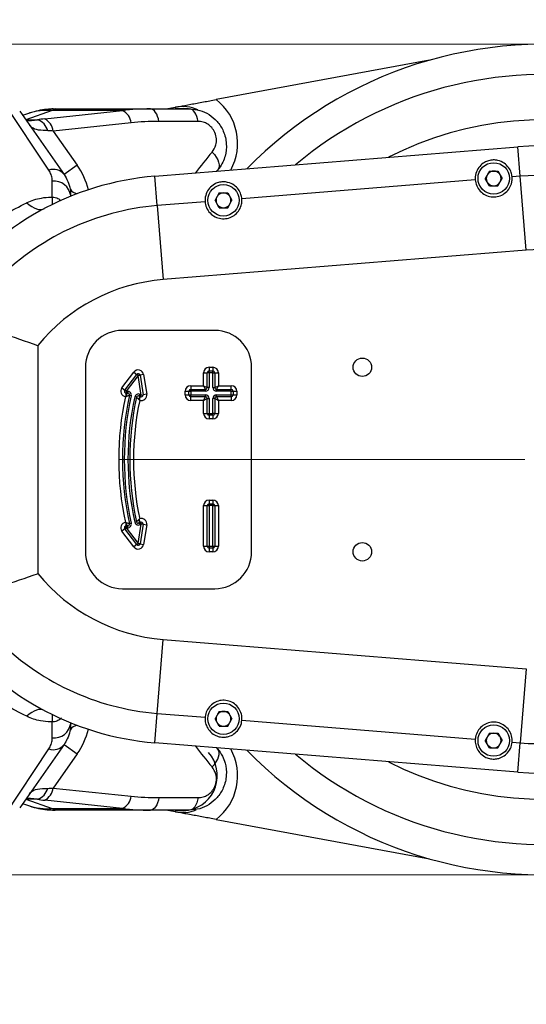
# Model space of a CAD drawing. Header units: millimetres. Extents: x -7 to 844, y 0 to 594.
# Tile 5 of 137: x 173 to 183, y 300 to 320. Entities that reach past the tile are written whole.
import ezdxf

# ---------------------------------------------------------------- set-up
doc = ezdxf.new("R2010")
doc.units = ezdxf.units.MM
doc.styles.add('SLDTEXTSTYLE2', font='HYSWLONGFANGSONG.TTF', dxfattribs={"bigfont": 'bigfont'})
doc.styles.add('SLDTEXTSTYLE3', font='HYSWLONGFANGSONG.TTF')
doc.dimstyles.new('SLDDIMSTYLE1', dxfattribs={"dimtxt": 9.875366, "dimasz": 4.884615, "dimexe": 0, "dimexo": 0.0625, "dimgap": 2.468842, "dimtad": 2, "dimlfac": 13, "dimrnd": 1e-09, "dimzin": 12, "dimdsep": 46, "dimtxsty": 'SLDTEXTSTYLE3', "dimsah": 1, "dimcen": 0.09, "dimadec": 0, "dimazin": 3, "dimtfac": 1, "dimtdec": 3, "dimtofl": 0, "dimtmove": 0, "dimatfit": 3, "dimfxl": 1, "dimfrac": 2, "dimtolj": 1, "dimtzin": 12, "dimarcsym": 0})
doc.dimstyles.new('SLDDIMSTYLE13', dxfattribs={"dimtxt": 9.875366, "dimasz": 4.884615, "dimexe": 0, "dimexo": 0.0625, "dimgap": 2.468842, "dimtad": 0, "dimtih": 1, "dimtoh": 1, "dimlfac": 5, "dimrnd": 1e-09, "dimzin": 12, "dimdsep": 46, "dimtxsty": 'SLDTEXTSTYLE3', "dimblk1": 'NONE', "dimblk2": 'NONE', "dimsah": 1, "dimcen": 0, "dimadec": 0, "dimazin": 3, "dimtfac": 1, "dimtdec": 3, "dimtofl": 0, "dimtmove": 0, "dimatfit": 3, "dimldrblk": 'NONE', "dimfxl": 1, "dimfrac": 2, "dimtolj": 1, "dimtzin": 12, "dimarcsym": 0})
doc.dimstyles.new('SLDDIMSTYLE14', dxfattribs={"dimtxt": 9.875366, "dimasz": 4.884615, "dimexe": 0, "dimexo": 0.0625, "dimgap": 2.468842, "dimtad": 0, "dimtih": 1, "dimtoh": 1, "dimlfac": 5, "dimrnd": 1e-09, "dimzin": 12, "dimdsep": 46, "dimtxsty": 'SLDTEXTSTYLE3', "dimblk1": 'NONE', "dimblk2": 'NONE', "dimsah": 1, "dimcen": 0, "dimadec": 0, "dimazin": 3, "dimtfac": 1, "dimtdec": 3, "dimtmove": 0, "dimatfit": 3, "dimldrblk": 'NONE', "dimfxl": 1, "dimfrac": 2, "dimtolj": 1, "dimtzin": 12, "dimarcsym": 0})
doc.dimstyles.new('SLDDIMSTYLE15', dxfattribs={"dimtxt": 9.875366, "dimasz": 4.884615, "dimexe": 0, "dimexo": 0.0625, "dimgap": 2.468842, "dimtad": 0, "dimtih": 1, "dimtoh": 1, "dimlfac": 5, "dimrnd": 1e-09, "dimzin": 12, "dimdsep": 46, "dimtxsty": 'SLDTEXTSTYLE3', "dimblk1": 'NONE', "dimblk2": 'NONE', "dimsah": 1, "dimcen": 0, "dimadec": 0, "dimazin": 3, "dimtfac": 1, "dimtdec": 3, "dimtmove": 0, "dimatfit": 3, "dimldrblk": 'NONE', "dimfxl": 1, "dimfrac": 2, "dimtolj": 1, "dimtzin": 12, "dimarcsym": 0})
doc.dimstyles.new('SLDDIMSTYLE2', dxfattribs={"dimtxt": 8.4646, "dimasz": 4.884615, "dimexe": 0, "dimexo": 0.0625, "dimgap": 2.11615, "dimtad": 2, "dimlfac": 13, "dimrnd": 1e-09, "dimzin": 12, "dimdsep": 46, "dimtxsty": 'SLDTEXTSTYLE3', "dimsah": 1, "dimcen": 0.09, "dimadec": 0, "dimazin": 3, "dimtfac": 1, "dimtdec": 3, "dimtofl": 0, "dimtmove": 0, "dimatfit": 3, "dimfxl": 1, "dimfrac": 2, "dimtolj": 1, "dimtzin": 12, "dimarcsym": 0})
doc.dimstyles.new('SLDDIMSTYLE8', dxfattribs={"dimtxt": 9.875366, "dimasz": 4.884615, "dimexe": 0, "dimexo": 0.0625, "dimgap": 2.468842, "dimtad": 0, "dimtih": 1, "dimtoh": 1, "dimlfac": 3, "dimrnd": 1e-09, "dimzin": 12, "dimdsep": 46, "dimtxsty": 'SLDTEXTSTYLE3', "dimblk1": 'NONE', "dimblk2": 'NONE', "dimsah": 1, "dimcen": 0, "dimadec": 0, "dimazin": 3, "dimtol": 1, "dimtp": 0.015, "dimtfac": 1, "dimtdec": 3, "dimtmove": 0, "dimatfit": 3, "dimldrblk": 'NONE', "dimfxl": 1, "dimfrac": 2, "dimtolj": 1, "dimtzin": 12, "dimarcsym": 0})

# ---------------------------------------------------------------- blocks, each defined once
blk = doc.blocks.new('_D_1')
at = {"color": 7, "linetype": 'Continuous', "lineweight": 18}
for p, q in [((280.678, 393.721), (61.134, 393.721)), ((62.134, 126.875), (62.134, 393.721)), ((197.046, 126.875), (61.134, 126.875))]:
    blk.add_line(p, q, dxfattribs=at)
for points in [[(62.134, 393.721), (61.382, 388.836), (62.885, 388.836)], [(62.134, 126.875), (62.885, 131.759), (61.382, 131.759)]]:
    blk.add_solid(points, dxfattribs=at)
at = {"color": 7, "linetype": 'Continuous', "lineweight": 18, "insert": (50.196, 251.655), "char_height": 9.2604, "attachment_point": 1, "rotation": 90, "style": 'SLDTEXTSTYLE3'}
blk.add_mtext('3469', dxfattribs=at)
blk = doc.blocks.new('_D_6')
at = {"color": 7, "linetype": 'Continuous', "lineweight": 18}
for p, q in [((280.678, 393.721), (82.321, 393.721)), ((83.321, 393.721), (83.321, 158.336)), ((275.155, 158.336), (82.321, 158.336))]:
    blk.add_line(p, q, dxfattribs=at)
for points in [[(83.321, 393.721), (82.569, 388.836), (84.072, 388.836)], [(83.321, 158.336), (84.072, 163.221), (82.569, 163.221)]]:
    blk.add_solid(points, dxfattribs=at)
at = {"color": 7, "linetype": 'Continuous', "lineweight": 18, "insert": (71.383, 267.385), "char_height": 9.2604, "attachment_point": 1, "rotation": 90, "style": 'SLDTEXTSTYLE3'}
blk.add_mtext('3060', dxfattribs=at)
blk = doc.blocks.new('_D_8')
at = {"color": 7, "linetype": 'Continuous', "lineweight": 18}
for p, q in [((183.755, 319.605), (152.281, 319.605)), ((153.281, 319.605), (153.281, 302.298)), ((183.755, 302.298), (152.281, 302.298))]:
    blk.add_line(p, q, dxfattribs=at)
for points in [[(153.281, 319.605), (152.53, 314.721), (154.033, 314.721)], [(153.281, 302.298), (154.033, 307.182), (152.53, 307.182)]]:
    blk.add_solid(points, dxfattribs=at)
at = {"color": 7, "linetype": 'Continuous', "lineweight": 18, "char_height": 7.9375, "attachment_point": 1, "rotation": 90, "style": 'SLDTEXTSTYLE3'}
for s, insert in [('225', (143.049, 310.373)), ('%%c', (143.049, 300.417))]:
    blk.add_mtext(s, dxfattribs=dict(at, insert=insert))
blk = doc.blocks.new('_D_9')
at = {"color": 7, "linetype": 'Continuous', "lineweight": 18}
for p, q in [((164.678, 317.798), (164.678, 341.625)), ((183.755, 319.798), (183.755, 341.625)), ((164.678, 340.625), (183.755, 340.625))]:
    blk.add_line(p, q, dxfattribs=at)
for points in [[(164.678, 340.625), (169.562, 339.873), (169.562, 341.376)], [(183.755, 340.625), (178.87, 341.376), (178.87, 339.873)]]:
    blk.add_solid(points, dxfattribs=at)
at = {"color": 7, "linetype": 'Continuous', "lineweight": 18, "insert": (168.66, 350.857), "char_height": 7.9375, "attachment_point": 1, "style": 'SLDTEXTSTYLE3'}
blk.add_mtext('248', dxfattribs=at)
blk = doc.blocks.new('SW_CENTERMARKSYMBOL_0')
at = {"color": 0, "linetype": 'Continuous', "lineweight": 18}
for p, q in [((0, 0.385), (0, 8.846)), ((-0.385, 0), (-8.846, 0)), ((0, 0), (-0.192, 0)), ((0, 0), (0, 0.192)), ((0, 0), (0, -0.192)), ((0, 0), (0.192, 0)), ((0.385, 0), (8.846, 0)), ((0, -0.385), (0, -8.846))]:
    blk.add_line(p, q, dxfattribs=at)
blk = doc.blocks.new('_D_28')
at = {"color": 7, "linetype": 'Continuous', "lineweight": 18}
blk.add_line((754.604, 285.289), (748.254, 285.289), dxfattribs=at)
at = {"color": 7, "linetype": 'Continuous', "lineweight": 18, "char_height": 9.2604, "attachment_point": 1}
for s, insert, style in [('10H7深15', (669.173, 320.457), 'SLDTEXTSTYLE2'), ('%%c', (657.557, 320.457), 'SLDTEXTSTYLE3'), ('Depth 15', (665.328, 308.23), 'SLDTEXTSTYLE3')]:
    blk.add_mtext(s, dxfattribs=dict(at, insert=insert, style=style))
blk = doc.blocks.new('_None')
blk = doc.blocks.new('_D_45')
at = {"color": 7, "linetype": 'Continuous', "lineweight": 18}
blk.add_line((521.285, 333.673), (471.743, 333.673), dxfattribs=at)
at = {"color": 7, "linetype": 'Continuous', "lineweight": 18, "char_height": 9.2604, "attachment_point": 1}
for s, insert, style in [('H8通', (502.411, 345.611), 'SLDTEXTSTYLE2'), ('%%c', (482.152, 345.611), 'SLDTEXTSTYLE3'), ('2-', (471.743, 345.611), 'SLDTEXTSTYLE3'), ('30', (493.768, 345.611), 'SLDTEXTSTYLE3')]:
    blk.add_mtext(s, dxfattribs=dict(at, insert=insert, style=style))
blk = doc.blocks.new('_D_46')
at = {"color": 7, "linetype": 'Continuous', "lineweight": 18}
blk.add_line((688.896, 334.435), (722.792, 334.435), dxfattribs=at)
at = {"color": 7, "linetype": 'Continuous', "lineweight": 18, "attachment_point": 1}
for s, insert, char_height, style in [('通', (714.149, 346.373), 9.26, 'SLDTEXTSTYLE2'), ('8-', (690.483, 346.373), 9.2604, 'SLDTEXTSTYLE3'), ('M20', (700.893, 346.373), 9.2604, 'SLDTEXTSTYLE3')]:
    blk.add_mtext(s, dxfattribs=dict(at, insert=insert, char_height=char_height, style=style))
blk = doc.blocks.new('_D_55')
at = {"color": 7, "linetype": 'Continuous', "lineweight": 18}
blk.add_line((512.91, 531.632), (472.011, 531.632), dxfattribs=at)
at = {"color": 7, "linetype": 'Continuous', "lineweight": 18, "attachment_point": 1}
for s, insert, char_height, style in [('通', (502.68, 543.569), 9.26, 'SLDTEXTSTYLE2'), ('%%c', (482.421, 543.569), 9.2604, 'SLDTEXTSTYLE3'), ('8-', (472.011, 543.569), 9.2604, 'SLDTEXTSTYLE3'), ('22', (494.037, 543.569), 9.2604, 'SLDTEXTSTYLE3')]:
    blk.add_mtext(s, dxfattribs=dict(at, insert=insert, char_height=char_height, style=style))

msp = doc.modelspace()

# ---------------------------------------------------------------- linework, layer by layer
at = {"color": 7, "linetype": 'Continuous', "lineweight": 25}
for p, q in [((181.387347, 319.275299), (176.93789, 318.452927)), ((175.889805, 318.259215), (176.092188, 318.29662)), ((172.845963, 318.210666), (173.769207, 316.892805)), ((173.029868, 318.164973), (172.907242, 318.123194)), ((173.52443, 318.224156), (172.975234, 318.033751)), ((173.367948, 318.052634), (174.990869, 318.224156)), ((173.586877, 318.259215), (173.52443, 318.224156)), ((174.990869, 318.224156), (173.52443, 318.224156)), ((173.586877, 318.259215), (175.568791, 318.259215)), ((175.568791, 318.259215), (176.385931, 318.259215)), ((172.975234, 318.033751), (173.217037, 318.033751)), ((175.168246, 317.969647), (173.545324, 317.798125)), ((176.563308, 317.998863), (175.746168, 317.998863)), ((173.545324, 317.798125), (174.044465, 317.085641)), ((175.660563, 316.855229), (183.22622, 317.468601)), ((183.275883, 316.856025), (183.22622, 317.468601)), ((174.044465, 317.085641), (173.769207, 316.892805)), ((175.710227, 316.242653), (175.660563, 316.855229)), ((176.965304, 316.979546), (176.949669, 316.959741)), ((182.634192, 316.964126), (182.545369, 316.81028)), ((182.634192, 316.964126), (182.808854, 316.964126)), ((182.808854, 316.964126), (182.897677, 316.81028)), ((183.275883, 316.856025), (183.104815, 316.842156)), ((183.400849, 315.314634), (183.275883, 316.856025)), ((173.523811, 316.421738), (173.523811, 316.751984)), ((182.338102, 316.779996), (177.475065, 316.385734)), ((182.634192, 316.656434), (182.545369, 316.81028)), ((182.634192, 316.656434), (182.808854, 316.656434)), ((182.808854, 316.656434), (182.897677, 316.81028)), ((173.908426, 316.451442), (173.908426, 316.438462)), ((177.004442, 316.507704), (176.915619, 316.353858)), ((177.004442, 316.507704), (177.179104, 316.507704)), ((177.179104, 316.507704), (177.267927, 316.353858)), ((176.708352, 316.323574), (175.710227, 316.242653)), ((175.710227, 316.242653), (175.835192, 314.701262)), ((177.004442, 316.200012), (176.915619, 316.353858)), ((177.179104, 316.200012), (177.267927, 316.353858)), ((177.004442, 316.200012), (177.179104, 316.200012)), ((183.400849, 315.314634), (175.835192, 314.701262)), ((176.908426, 313.64383), (174.985349, 313.64383)), ((173.223307, 313.328612), (173.223307, 308.574433)), ((174.216119, 312.874599), (174.216119, 309.028446)), ((174.97459, 312.444207), (175.222396, 312.771817)), ((175.222396, 312.771817), (175.283746, 312.725412)), ((176.677657, 312.759215), (176.75458, 312.759215)), ((176.677657, 312.489984), (176.677657, 312.759215)), ((176.793042, 312.759215), (176.75458, 312.759215)), ((176.75458, 312.451523), (176.75458, 312.759215)), ((176.793042, 312.874599), (176.869965, 312.874599)), ((176.793042, 312.874599), (176.793042, 312.797676)), ((176.793042, 312.759215), (176.793042, 312.797676)), ((176.793042, 312.797676), (176.869965, 312.797676)), ((176.869965, 312.759215), (176.793042, 312.759215)), ((176.793042, 312.759215), (176.793042, 312.451523)), ((176.869965, 312.874599), (176.869965, 312.797676)), ((176.869965, 312.759215), (176.869965, 312.797676)), ((176.869965, 312.451523), (176.869965, 312.759215)), ((176.869965, 312.759215), (176.908426, 312.759215)), ((176.908426, 312.759215), (176.908426, 312.451523)), ((176.908426, 312.759215), (176.985349, 312.759215)), ((176.985349, 312.759215), (176.985349, 312.489984)), ((177.677657, 309.028446), (177.677657, 312.874599)), ((175.035939, 312.397802), (175.283746, 312.725412)), ((175.31442, 312.702209), (175.066613, 312.374599)), ((175.31442, 312.702209), (175.283746, 312.725412)), ((175.31442, 312.702209), (175.352419, 312.708157)), ((175.378019, 312.295884), (175.31442, 312.702209)), ((175.428417, 312.720052), (175.352419, 312.708157)), ((175.352419, 312.708157), (175.416017, 312.301832)), ((175.428417, 312.720052), (175.492015, 312.313727)), ((174.97459, 312.444207), (175.035939, 312.397802)), ((175.066613, 312.374599), (175.035939, 312.397802)), ((175.066613, 312.374599), (175.09498, 312.374599)), ((175.066613, 312.374599), (175.066613, 312.336138)), ((175.09498, 312.374599), (175.09498, 312.336138)), ((176.293042, 312.297676), (176.293042, 312.374599)), ((176.293042, 312.374599), (176.369965, 312.374599)), ((176.369965, 312.374599), (176.408426, 312.374599)), ((176.369965, 312.297676), (176.369965, 312.374599)), ((176.408426, 312.489984), (176.408426, 312.413061)), ((176.408426, 312.489984), (176.677657, 312.489984)), ((176.408426, 312.374599), (176.408426, 312.413061)), ((176.408426, 312.413061), (176.716119, 312.413061)), ((176.716119, 312.374599), (176.408426, 312.374599)), ((176.408426, 312.374599), (176.408426, 312.297676)), ((176.677657, 312.489984), (176.75458, 312.451523)), ((176.677657, 312.489984), (176.716119, 312.413061)), ((176.716119, 312.374599), (176.716119, 312.413061)), ((176.793042, 312.451523), (176.75458, 312.451523)), ((176.869965, 312.451523), (176.908426, 312.451523)), ((176.908426, 312.451523), (176.985349, 312.489984)), ((176.946888, 312.413061), (176.985349, 312.489984)), ((176.946888, 312.374599), (176.946888, 312.413061)), ((176.946888, 312.413061), (177.25458, 312.413061)), ((177.25458, 312.374599), (176.946888, 312.374599)), ((176.985349, 312.489984), (177.25458, 312.489984)), ((177.25458, 312.413061), (177.25458, 312.489984)), ((177.25458, 312.374599), (177.25458, 312.413061)), ((177.25458, 312.297676), (177.25458, 312.374599)), ((177.25458, 312.374599), (177.293042, 312.374599)), ((177.293042, 312.374599), (177.293042, 312.297676)), ((177.293042, 312.374599), (177.369965, 312.374599)), ((177.369965, 312.374599), (177.369965, 312.297676)), ((175.09498, 312.336138), (175.066613, 312.336138)), ((175.066613, 312.290544), (175.066613, 312.336138)), ((175.170063, 312.280954), (175.132522, 312.289315)), ((175.281076, 312.248611), (175.243524, 312.256926)), ((175.336634, 312.274283), (175.354639, 312.30827)), ((175.360013, 312.261897), (175.336634, 312.274283)), ((175.360013, 312.261897), (175.341195, 312.226376)), ((175.354639, 312.30827), (175.378019, 312.295884)), ((175.360013, 312.261897), (175.378019, 312.295884)), ((175.378019, 312.295884), (175.416017, 312.301832)), ((175.492015, 312.313727), (175.416017, 312.301832)), ((176.293042, 312.297676), (176.369965, 312.297676)), ((176.369965, 312.297676), (176.408426, 312.297676)), ((176.408426, 312.259215), (176.408426, 312.297676)), ((176.408426, 312.297676), (176.716119, 312.297676)), ((176.716119, 312.259215), (176.408426, 312.259215)), ((176.408426, 312.182292), (176.408426, 312.259215)), ((176.677657, 312.182292), (176.408426, 312.182292)), ((176.677657, 312.182292), (176.716119, 312.259215)), ((176.677657, 312.182292), (176.75458, 312.220753)), ((176.677657, 311.913061), (176.677657, 312.182292)), ((176.716119, 312.259215), (176.716119, 312.297676)), ((176.75458, 311.913061), (176.75458, 312.220753)), ((176.75458, 312.220753), (176.793042, 312.220753)), ((176.793042, 312.220753), (176.793042, 311.913061)), ((176.908426, 312.220753), (176.869965, 312.220753)), ((176.869965, 311.913061), (176.869965, 312.220753)), ((176.908426, 312.220753), (176.908426, 311.913061)), ((176.908426, 312.220753), (176.985349, 312.182292)), ((176.946888, 312.259215), (176.946888, 312.297676)), ((176.946888, 312.297676), (177.25458, 312.297676)), ((177.25458, 312.259215), (176.946888, 312.259215)), ((176.946888, 312.259215), (176.985349, 312.182292)), ((176.985349, 312.182292), (176.985349, 311.913061)), ((177.25458, 312.182292), (176.985349, 312.182292)), ((177.25458, 312.297676), (177.293042, 312.297676)), ((177.25458, 312.259215), (177.25458, 312.297676)), ((177.25458, 312.259215), (177.25458, 312.182292)), ((177.293042, 312.297676), (177.369965, 312.297676)), ((176.677657, 311.913061), (176.75458, 311.913061)), ((176.75458, 311.913061), (176.793042, 311.913061)), ((176.793042, 311.874599), (176.793042, 311.913061)), ((176.793042, 311.913061), (176.869965, 311.913061)), ((176.869965, 311.874599), (176.793042, 311.874599)), ((176.793042, 311.874599), (176.793042, 311.797676)), ((176.869965, 311.797676), (176.793042, 311.797676)), ((176.869965, 311.874599), (176.869965, 311.913061)), ((176.908426, 311.913061), (176.869965, 311.913061)), ((176.869965, 311.874599), (176.869965, 311.797676)), ((176.908426, 311.913061), (176.985349, 311.913061)), ((176.793042, 310.105369), (176.869965, 310.105369)), ((176.793042, 310.105369), (176.793042, 310.028446)), ((176.869965, 310.105369), (176.869965, 310.028446)), ((176.677657, 309.14383), (176.677657, 309.989984)), ((176.677657, 309.989984), (176.75458, 309.989984)), ((176.75458, 309.14383), (176.75458, 309.989984)), ((176.75458, 309.989984), (176.793042, 309.989984)), ((176.793042, 310.028446), (176.793042, 309.989984)), ((176.793042, 310.028446), (176.869965, 310.028446)), ((176.793042, 309.989984), (176.793042, 309.14383)), ((176.869965, 309.989984), (176.793042, 309.989984)), ((176.869965, 310.028446), (176.869965, 309.989984)), ((176.869965, 309.14383), (176.869965, 309.989984)), ((176.869965, 309.989984), (176.908426, 309.989984)), ((176.908426, 309.989984), (176.908426, 309.14383)), ((176.908426, 309.989984), (176.985349, 309.989984)), ((176.985349, 309.989984), (176.985349, 309.14383)), ((175.360013, 309.641148), (175.341195, 309.676669)), ((175.035939, 309.505243), (174.97459, 309.458838)), ((175.035939, 309.505243), (175.066613, 309.528446)), ((175.283746, 309.177634), (175.035939, 309.505243)), ((175.066613, 309.566907), (175.066613, 309.612501)), ((175.066613, 309.528446), (175.066613, 309.566907)), ((175.066613, 309.566907), (175.09498, 309.566907)), ((175.066613, 309.528446), (175.31442, 309.200836)), ((175.09498, 309.528446), (175.066613, 309.528446)), ((175.09498, 309.528446), (175.09498, 309.566907)), ((175.170063, 309.622091), (175.132522, 309.61373)), ((175.281076, 309.654434), (175.243524, 309.646119)), ((175.31442, 309.200836), (175.378019, 309.607161)), ((175.336634, 309.628762), (175.360013, 309.641148)), ((175.336634, 309.628762), (175.354639, 309.594775)), ((175.416017, 309.601213), (175.352419, 309.194888)), ((175.378019, 309.607161), (175.354639, 309.594775)), ((175.360013, 309.641148), (175.378019, 309.607161)), ((175.416017, 309.601213), (175.378019, 309.607161)), ((175.416017, 309.601213), (175.492015, 309.589318)), ((175.492015, 309.589318), (175.428417, 309.182993)), ((175.222396, 309.131228), (174.97459, 309.458838)), ((175.283746, 309.177634), (175.222396, 309.131228)), ((175.283746, 309.177634), (175.31442, 309.200836)), ((175.352419, 309.194888), (175.31442, 309.200836)), ((175.352419, 309.194888), (175.428417, 309.182993)), ((176.677657, 309.14383), (176.75458, 309.14383)), ((176.75458, 309.14383), (176.793042, 309.14383)), ((176.793042, 309.14383), (176.869965, 309.14383)), ((176.793042, 309.14383), (176.793042, 309.105369)), ((176.869965, 309.105369), (176.793042, 309.105369)), ((176.793042, 309.105369), (176.793042, 309.028446)), ((176.869965, 309.14383), (176.869965, 309.105369)), ((176.869965, 309.14383), (176.908426, 309.14383)), ((176.869965, 309.105369), (176.869965, 309.028446)), ((176.908426, 309.14383), (176.985349, 309.14383)), ((176.869965, 309.028446), (176.793042, 309.028446)), ((174.985349, 308.259215), (176.908426, 308.259215)), ((175.710227, 305.660392), (175.835192, 307.201784)), ((175.835192, 307.201784), (183.400849, 306.588411)), ((183.400849, 306.588411), (183.275883, 305.04702)), ((175.660563, 305.047816), (175.710227, 305.660392)), ((175.710227, 305.660392), (176.708352, 305.579471)), ((177.004442, 305.703033), (176.915619, 305.549187)), ((177.004442, 305.703033), (177.179104, 305.703033)), ((177.179104, 305.703033), (177.267927, 305.549187)), ((173.523811, 305.151061), (173.523811, 305.481307)), ((173.908426, 305.464583), (173.908426, 305.451603)), ((177.004442, 305.395341), (176.915619, 305.549187)), ((177.004442, 305.395341), (177.179104, 305.395341)), ((177.179104, 305.395341), (177.267927, 305.549187)), ((177.475065, 305.517311), (182.338102, 305.123049)), ((182.634192, 305.246611), (182.545369, 305.092765)), ((182.634192, 305.246611), (182.808854, 305.246611)), ((182.808854, 305.246611), (182.897677, 305.092765)), ((173.769207, 305.01024), (172.845963, 303.692379)), ((173.769207, 305.01024), (174.044465, 304.817404)), ((183.22622, 304.434444), (175.660563, 305.047816)), ((182.634192, 304.938919), (182.545369, 305.092765)), ((182.808854, 304.938919), (182.897677, 305.092765)), ((183.104815, 305.060889), (183.275883, 305.04702)), ((183.22622, 304.434444), (183.275883, 305.04702)), ((172.541145, 303.543783), (173.454201, 304.91832)), ((174.044465, 304.817404), (173.545324, 304.10492)), ((176.949439, 304.943323), (176.965304, 304.923499)), ((182.634192, 304.938919), (182.808854, 304.938919)), ((173.545324, 304.10492), (175.168246, 303.933398)), ((172.907388, 303.780059), (173.029793, 303.738083)), ((173.217037, 303.869294), (172.975234, 303.869294)), ((172.975234, 303.869294), (173.52443, 303.678889)), ((174.990869, 303.678889), (173.367948, 303.850411)), ((175.746168, 303.904182), (176.563308, 303.904182)), ((173.52443, 303.678889), (174.990869, 303.678889)), ((173.52443, 303.678889), (173.586877, 303.64383)), ((175.568791, 303.64383), (173.586877, 303.64383)), ((176.385931, 303.64383), (175.568791, 303.64383)), ((176.092188, 303.606425), (175.889805, 303.64383)), ((176.93789, 303.450118), (181.387347, 302.627746))]:
    msp.add_line(p, q, dxfattribs=at)
at = {"color": 8, "linetype": 'Continuous', "lineweight": 25}
for p, q in [((173.454201, 316.984725), (172.530957, 318.374599)), ((176.099101, 318.259215), (176.092188, 318.29662)), ((173.909599, 316.438939), (173.908426, 316.451442)), ((173.909599, 305.464106), (173.908426, 305.451603)), ((176.092188, 303.606425), (176.099101, 303.64383))]:
    msp.add_line(p, q, dxfattribs=at)
at = {"color": 7, "linetype": 'Continuous', "lineweight": 25, "flags": 128}
for points in [[(175.746168, 317.998863), (175.734673, 318.053643), (175.71919, 318.104117), (175.700089, 318.149072), (175.677832, 318.187427), (175.652952, 318.21826), (175.626049, 318.240829), (175.597768, 318.25459), (175.568791, 318.259215)], [(176.36254, 318.259215), (176.249026, 318.270771), (176.099178, 318.258799)], [(176.563308, 317.998863), (176.551813, 318.053643), (176.53633, 318.104117), (176.517229, 318.149072), (176.494972, 318.187427), (176.470092, 318.21826), (176.443189, 318.240829), (176.414908, 318.25459), (176.385931, 318.259215)], [(176.855232, 317.359029), (176.901642, 317.307787), (176.940538, 317.254092), (176.970615, 317.199749), (176.990862, 317.146582), (177.000599, 317.096375), (176.999501, 317.050815), (176.987603, 317.011432), (176.965304, 316.979546)], [(172.993498, 316.303792), (173.045013, 316.260708), (173.095904, 316.224865), (173.145555, 316.196698), (173.193363, 316.176546), (173.23875, 316.164655), (173.281166, 316.161169), (173.320098, 316.166129), (173.355073, 316.179476)], [(173.355073, 305.723569), (173.320098, 305.736916), (173.281166, 305.741876), (173.23875, 305.73839), (173.193363, 305.726499), (173.145555, 305.706347), (173.095904, 305.67818), (173.045013, 305.642337), (172.993498, 305.599253)], [(176.855232, 304.544016), (176.901642, 304.595259), (176.940538, 304.648953), (176.970615, 304.703296), (176.990862, 304.756463), (177.000599, 304.80667), (176.999501, 304.85223), (176.987603, 304.891613), (176.965304, 304.923499)], [(175.746168, 303.904182), (175.734673, 303.849402), (175.71919, 303.798928), (175.700089, 303.753973), (175.677832, 303.715618), (175.652952, 303.684785), (175.626049, 303.662217), (175.597768, 303.648455), (175.568791, 303.64383)], [(176.563308, 303.904182), (176.551813, 303.849402), (176.53633, 303.798928), (176.517229, 303.753973), (176.494972, 303.715618), (176.470092, 303.684785), (176.443189, 303.662217), (176.414908, 303.648455), (176.385931, 303.64383)], [(176.099178, 303.644246), (176.249026, 303.632274), (176.36254, 303.64383)]]:
    msp.add_lwpolyline(points, dxfattribs=at)
at = {"color": 7, "linetype": 'Continuous', "lineweight": 25}
for centre, radius in [((182.721523, 316.81028), 0.326923), ((177.091773, 316.353858), 0.326923), ((179.985349, 312.874599), 0.192308), ((179.985349, 309.028446), 0.192308), ((177.091773, 305.549187), 0.326923), ((182.721523, 305.092765), 0.326923)]:
    msp.add_circle(centre, radius, dxfattribs=at)
at = {"color": 7, "linetype": 'Continuous', "lineweight": 18}
msp.add_arc((280.677657, 210.182292), 183.538462, 30, 171.45435339, dxfattribs=at)
at = {"color": 7, "linetype": 'Continuous', "lineweight": 25}
for centre, radius, start, end in [((183.75458, 310.951523), 8.653846, 24.1350556, 135.5610791), ((176.231993, 317.540201), 0.769231, 64.9663654, 100.4715365), ((174.833636, 317.92551), 0.337508, 7.5143949, 62.2338975), ((173.110805, 317.719802), 0.331435, 14.8872781, 71.3054929), ((173.210715, 317.753988), 0.337508, 7.5143949, 62.2338975), ((183.75458, 310.951523), 7.076923, 30.0962731, 117.1299979), ((183.75458, 310.951523), 6.538462, 32.2042275, 94.6350157), ((176.139196, 310.951523), 5.923077, 94.6350157, 143.8055525), ((173.544086, 316.707038), 0.291872, 39.528945, 107.9362445), ((182.721523, 316.81028), 0.153846, 157.4320201, 202.5679799), ((182.721523, 316.81028), 0.153846, 90, 142.5679799), ((182.721523, 316.81028), 0.153846, 37.4320201, 90), ((182.721523, 316.81028), 0.153846, 337.4320201, 22.5679799), ((183.75458, 310.951523), 5.923876, 43.7209001, 94.6350157), ((173.561253, 316.403526), 0.350464, 7.8582306, 96.1329666), ((182.721523, 316.81028), 0.153846, 217.4320201, 270), ((182.721523, 316.81028), 0.153846, 270, 322.5679799), ((177.091773, 316.353858), 0.153846, 90, 142.5679799), ((177.091773, 316.353858), 0.153846, 37.4320201, 90), ((176.139196, 310.951523), 5.308491, 94.6350157, 135.8475445), ((177.091773, 316.353858), 0.153846, 157.4320201, 202.5679799), ((177.091773, 316.353858), 0.153846, 217.4320201, 270), ((177.091773, 316.353858), 0.153846, 270, 322.5679799), ((177.091773, 316.353858), 0.153846, 337.4320201, 22.5679799), ((183.75458, 310.951523), 4.377427, 34.4851164, 94.6350157), ((176.139196, 310.951523), 3.762042, 94.6350157, 140.8123985), ((174.985349, 312.874599), 0.769231, 90, 180), ((176.908426, 312.874599), 0.769231, 0, 90), ((175.31442, 312.702209), 0.115385, 8.8957998, 142.8957998), ((176.793042, 312.759215), 0.115385, 90, 180), ((176.793042, 312.759215), 0.038462, 90, 180), ((176.869965, 312.759215), 0.115385, 0, 90), ((176.869965, 312.759215), 0.038462, 0, 90), ((175.31442, 312.702209), 0.038462, 8.8957998, 142.8957998), ((175.066613, 312.374599), 0.115385, 142.8957998, 260.4850074), ((175.066613, 312.374599), 0.038462, 142.8957998, 270), ((175.09498, 312.297676), 0.076923, 347.4441422, 90), ((176.408426, 312.374599), 0.115385, 90, 180), ((176.408426, 312.374599), 0.038462, 90, 180), ((176.716119, 312.451523), 0.076923, 270, 0), ((176.716119, 312.451523), 0.038462, 270, 0), ((176.946888, 312.451523), 0.076923, 180, 270), ((176.946888, 312.451523), 0.038462, 180, 270), ((177.25458, 312.374599), 0.115385, 0, 90), ((177.25458, 312.374599), 0.038462, 0, 90), ((181.139196, 310.951523), 6.230769, 167.8699523, 192.1300477), ((181.139196, 310.951523), 6.153846, 167.4441422, 192.5558578), ((181.139196, 310.951523), 6.115385, 167.4441422, 192.5558578), ((174.966611, 312.194323), 0.138776, 33.810098, 43.8960295), ((175.09498, 312.297676), 0.038462, 347.4441422, 90), ((181.139196, 310.951523), 6.038462, 167.5151511, 192.4848489), ((181.139196, 310.951523), 6, 167.5151511, 192.4848489), ((181.139196, 310.951523), 5.923077, 167.9798661, 192.0201339), ((175.318628, 312.240296), 0.076923, 62.0866796, 167.5151511), ((175.318628, 312.240296), 0.038462, 62.0866796, 167.5151511), ((175.377468, 312.113614), 0.118453, 107.8314094, 122.0251362), ((175.378019, 312.295884), 0.115385, 253.8816547, 8.8957998), ((175.378019, 312.295884), 0.038462, 242.0866796, 8.8957998), ((176.408426, 312.297676), 0.115385, 180, 270), ((176.408426, 312.297676), 0.038462, 180, 270), ((176.716119, 312.220753), 0.076923, 0, 90), ((176.716119, 312.220753), 0.038462, 0, 90), ((176.946888, 312.220753), 0.076923, 90, 180), ((176.946888, 312.220753), 0.038462, 90, 180), ((177.25458, 312.297676), 0.038462, 270, 0), ((177.25458, 312.297676), 0.115385, 270, 0), ((176.793042, 311.913061), 0.115385, 180, 270), ((176.793042, 311.913061), 0.038462, 180, 270), ((176.869965, 311.913061), 0.038462, 270, 0), ((176.869965, 311.913061), 0.115385, 270, 0), ((176.793042, 309.989984), 0.115385, 90, 180), ((176.869965, 309.989984), 0.115385, 0, 90), ((176.793042, 309.989984), 0.038462, 90, 180), ((176.869965, 309.989984), 0.038462, 0, 90), ((175.377468, 309.789431), 0.118453, 237.9748638, 252.1685906), ((175.378019, 309.607161), 0.115385, 351.1042002, 106.1183453), ((175.066613, 309.528446), 0.115385, 99.5149926, 217.1042002), ((175.066613, 309.528446), 0.038462, 90, 217.1042002), ((174.966611, 309.708722), 0.138776, 316.1039705, 326.189902), ((175.09498, 309.605369), 0.076923, 270, 12.5558578), ((175.09498, 309.605369), 0.038462, 270, 12.5558578), ((175.318628, 309.662749), 0.076923, 192.4848489, 297.9133204), ((175.318628, 309.662749), 0.038462, 192.4848489, 297.9133204), ((175.378019, 309.607161), 0.038462, 351.1042002, 117.9133204), ((175.31442, 309.200836), 0.115385, 217.1042002, 351.1042002), ((175.31442, 309.200836), 0.038462, 217.1042002, 351.1042002), ((176.793042, 309.14383), 0.115385, 180, 270), ((176.793042, 309.14383), 0.038462, 180, 270), ((176.869965, 309.14383), 0.038462, 270, 0), ((176.869965, 309.14383), 0.115385, 270, 0), ((174.985349, 309.028446), 0.769231, 180, 270), ((176.908426, 309.028446), 0.769231, 270, 0), ((176.139196, 310.951523), 3.762042, 219.1876015, 265.3649843), ((176.139196, 310.951523), 5.923077, 216.1944475, 265.3649843), ((183.75458, 310.951523), 6.538462, 265.3649843, 327.7957725), ((176.139196, 310.951523), 5.308491, 224.1524555, 265.3649843), ((183.75458, 310.951523), 8.653846, 224.4389209, 335.8649444), ((183.75458, 310.951523), 7.076923, 242.8700021, 329.9037269), ((183.75458, 310.951523), 5.923876, 265.3649843, 316.2790999), ((177.091773, 305.549187), 0.153846, 157.4320201, 202.5679799), ((177.091773, 305.549187), 0.153846, 90, 142.5679799), ((177.091773, 305.549187), 0.153846, 37.4320201, 90), ((177.091773, 305.549187), 0.153846, 337.4320201, 22.5679799), ((173.561253, 305.499519), 0.350464, 263.8670334, 352.1417694), ((177.091773, 305.549187), 0.153846, 217.4320201, 270), ((177.091773, 305.549187), 0.153846, 270, 322.5679799), ((182.721523, 305.092765), 0.153846, 90, 142.5679799), ((182.721523, 305.092765), 0.153846, 37.4320201, 90), ((173.544086, 305.196007), 0.291872, 252.0637555, 320.471055), ((182.721523, 305.092765), 0.153846, 157.4320201, 202.5679799), ((182.721523, 305.092765), 0.153846, 217.4320201, 270), ((182.721523, 305.092765), 0.153846, 270, 322.5679799), ((182.721523, 305.092765), 0.153846, 337.4320201, 22.5679799), ((176.231993, 304.362844), 0.730769, 281.5574132, 41.2135835), ((173.110805, 304.183243), 0.331435, 288.6945071, 345.1127219), ((173.210715, 304.149057), 0.337508, 297.7661025, 352.4856051), ((174.833636, 303.977535), 0.337508, 297.7661025, 352.4856051), ((176.231993, 304.362844), 0.769231, 259.5284635, 292.0802764)]:
    msp.add_arc(centre, radius, start, end, dxfattribs=at)
at = {"color": 8, "linetype": 'Continuous', "lineweight": 25}
for centre, radius, start, end in [((183.75458, 310.951523), 8.023077, 29.687468, 130.0519197), ((176.231993, 317.540201), 1.153846, 331.1525768, 52.2818514), ((173.415069, 317.024781), 1.20435, 84.7900755, 108.6631236), ((172.784442, 316.202915), 1.538462, 13.9721962, 35.0136724), ((174.053922, 316.676145), 0.180045, 208.6065778, 270.6088804), ((205.034513, 316.585351), 31.511126, 180.2974957, 180.5797968), ((183.75458, 310.951523), 8.023077, 229.9480803, 330.312532), ((206.900567, 305.303407), 33.377231, 179.4280949, 179.6946127), ((174.053922, 305.2269), 0.180045, 89.3911196, 151.3934222), ((172.784442, 305.70013), 1.538462, 324.9863276, 346.0278038), ((176.231993, 304.362844), 1.153846, 307.7181486, 28.8474232), ((173.415069, 304.878262), 1.204348, 251.3333101, 275.2099387)]:
    msp.add_arc(centre, radius, start, end, dxfattribs=at)
at = {"color": 7, "linetype": 'Continuous', "lineweight": 25}
for centre, major_axis, ratio, start_param, end_param in [((176.916028, 315.951523), (3.642211, -1.205485), 0.540277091, 2.120432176, 2.294965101), ((174.27903, 317.8845), (1.41601, -0.020906), 0.142920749, 2.271856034, 2.420950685), ((177.093405, 316.075786), (3.676649, -0.896654), 0.462716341, 2.055854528, 2.230387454), ((174.27903, 317.505728), (1.102425, -0.250869), 0.149488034, 2.332499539, 2.48159419), ((174.27903, 304.397317), (1.102425, 0.250869), 0.149488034, 3.801591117, 3.950685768), ((177.093405, 305.827259), (3.676649, 0.896654), 0.462716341, 4.052797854, 4.227330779), ((174.27903, 304.018545), (1.41601, 0.020906), 0.142920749, 3.862234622, 4.011329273), ((176.916028, 305.951523), (3.642211, 1.205485), 0.540277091, 3.988220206, 4.162753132)]:
    msp.add_ellipse(centre, major_axis=major_axis, ratio=ratio, start_param=start_param, end_param=end_param, dxfattribs=at)
at = {"color": 8, "linetype": 'Continuous', "lineweight": 25}
for centre, major_axis, start_param, end_param in [((184.109562, 311.20021), (7.795733, 5.461404), 1.826520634, 1.885079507), ((184.109562, 310.702835), (7.795733, -5.461404), 4.3981058, 4.456664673)]:
    msp.add_ellipse(centre, major_axis=major_axis, ratio=0.999740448, start_param=start_param, end_param=end_param, dxfattribs=at)
at = {"color": 7, "linetype": 'Continuous', "lineweight": 25}
for points, knots in [([(176.092188, 318.29662), (176.092599, 318.296696), (176.11783, 318.30136), (176.222428, 318.320692), (176.40844, 318.355072), (176.663895, 318.402286), (176.849257, 318.436546), (176.93789, 318.452927)], [0, 0, 0, 0, 0.001609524, 0.098627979, 0.408874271, 0.717346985, 1, 1, 1, 1]), ([(173.586587, 318.256863), (173.555438, 318.257282), (173.465125, 318.258495), (173.317678, 318.239677), (173.162219, 318.208739), (173.068852, 318.177251), (173.030035, 318.16416)], [0, 0, 0, 0, 0.163061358, 0.472775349, 0.780807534, 1, 1, 1, 1]), ([(176.385931, 318.259215), (176.457189, 318.253381), (176.598487, 318.241812), (176.797738, 318.148662), (176.971395, 318.001316), (177.105074, 317.790527), (177.165882, 317.534823), (177.141827, 317.310681), (177.078538, 317.143631), (177.020207, 317.04592), (176.977719, 316.994555), (176.965304, 316.979546)], [0, 0, 0, 0, 0.123631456, 0.24514848, 0.367506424, 0.502667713, 0.655365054, 0.801292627, 0.882089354, 0.965547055, 1, 1, 1, 1]), ([(173.431115, 317.804954), (173.399264, 317.80618), (173.289437, 317.81041), (173.144855, 317.826826), (173.082435, 317.887026), (173.052399, 317.915994)], [0, 0, 0, 0, 0.1748603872, 0.6029427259, 1, 1, 1, 1]), ([(176.855232, 317.359029), (176.88595, 317.405824), (176.938497, 317.48587), (176.951813, 317.634177), (176.921679, 317.763045), (176.853655, 317.870247), (176.766203, 317.944433), (176.666559, 317.990587), (176.598301, 317.996058), (176.563308, 317.998863)], [0, 0, 0, 0, 0.209117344, 0.357713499, 0.507109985, 0.636371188, 0.754040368, 0.873906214, 1, 1, 1, 1]), ([(183.104815, 316.842156), (183.100017, 316.872767), (183.088827, 316.944146), (183.034119, 317.044575), (182.942638, 317.134653), (182.829468, 317.186478), (182.712386, 317.199104), (182.61478, 317.183923), (182.514821, 317.141167), (182.423697, 317.065249), (182.353835, 316.948842), (182.334188, 316.845304), (182.337645, 316.787623), (182.338102, 316.779996)], [0, 0, 0, 0, 0.074579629, 0.173909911, 0.283577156, 0.406175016, 0.482997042, 0.560064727, 0.633839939, 0.746479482, 0.861042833, 0.981625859, 1, 1, 1, 1]), ([(173.523811, 316.751984), (173.523368, 316.765863), (173.521859, 316.813197), (173.505326, 316.892989), (173.471374, 316.953911), (173.454201, 316.984725)], [0, 0, 0, 0, 0.170130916, 0.58025517, 1, 1, 1, 1]), ([(173.769207, 316.892805), (173.798204, 316.845322), (173.857257, 316.748621), (173.891819, 316.622761), (173.906374, 316.5227), (173.907668, 316.477775), (173.908426, 316.451442)], [0, 0, 0, 0, 0.349604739, 0.711989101, 0.831179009, 1, 1, 1, 1]), ([(177.475065, 316.385734), (177.470267, 316.416345), (177.459077, 316.487725), (177.404369, 316.588154), (177.312888, 316.678231), (177.199718, 316.730056), (177.082636, 316.742682), (176.98503, 316.727501), (176.885071, 316.684745), (176.793947, 316.608827), (176.724085, 316.49242), (176.704438, 316.388882), (176.707895, 316.331201), (176.708352, 316.323574)], [0, 0, 0, 0, 0.074579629, 0.173909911, 0.283577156, 0.406175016, 0.482997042, 0.560064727, 0.633839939, 0.746479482, 0.861042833, 0.981625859, 1, 1, 1, 1]), ([(182.338102, 316.779996), (182.340644, 316.759985), (182.34873, 316.696337), (182.393723, 316.595264), (182.484792, 316.497567), (182.602753, 316.436706), (182.732853, 316.418558), (182.860873, 316.444076), (182.973047, 316.509907), (183.057606, 316.608751), (183.098814, 316.714625), (183.107561, 316.794439), (183.105426, 316.831536), (183.104815, 316.842156)], [0, 0, 0, 0, 0.050752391, 0.161422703, 0.270533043, 0.377818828, 0.483753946, 0.588990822, 0.694123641, 0.79971966, 0.90639132, 0.973203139, 1, 1, 1, 1]), ([(170.738386, 314.532435), (170.865877, 314.68157), (171.12186, 314.981013), (171.554692, 315.380145), (172.023099, 315.743297), (172.503156, 316.053658), (172.838181, 316.224561), (172.993498, 316.303792)], [0, 0, 0, 0, 0.201173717, 0.403928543, 0.611137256, 0.819723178, 1, 1, 1, 1]), ([(172.993498, 316.303792), (172.995756, 316.304875), (173.043175, 316.327624), (173.141567, 316.366125), (173.308324, 316.407596), (173.439046, 316.420979), (173.514919, 316.421658), (173.523811, 316.421738)], [0, 0, 0, 0, 0.014571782, 0.306051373, 0.597366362, 0.952811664, 1, 1, 1, 1]), ([(176.708352, 316.323574), (176.710894, 316.303563), (176.71898, 316.239915), (176.763973, 316.138843), (176.855042, 316.041145), (176.973003, 315.980284), (177.103103, 315.962136), (177.231123, 315.987654), (177.343297, 316.053485), (177.427856, 316.152329), (177.469064, 316.258203), (177.477811, 316.338017), (177.475676, 316.375115), (177.475065, 316.385734)], [0, 0, 0, 0, 0.050752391, 0.161422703, 0.270533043, 0.377818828, 0.483753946, 0.588990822, 0.694123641, 0.79971966, 0.90639132, 0.973203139, 1, 1, 1, 1]), ([(171.731262, 313.810815), (171.977624, 313.736332), (172.472688, 313.586658), (172.971684, 313.418154), (173.221385, 313.329296), (173.223307, 313.328612)], [0, 0, 0, 0, 0.495704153, 0.996118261, 1, 1, 1, 1]), ([(175.04754, 312.260802), (175.047639, 312.260933), (175.047916, 312.2613), (175.04843, 312.261984), (175.049289, 312.263137), (175.050804, 312.265198), (175.053674, 312.269221), (175.05952, 312.277827), (175.063715, 312.285348), (175.066613, 312.290544)], [0, 0, 0, 0, 0.013606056, 0.038118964, 0.071039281, 0.1328379, 0.250369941, 0.482093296, 1, 1, 1, 1]), ([(175.04754, 312.260802), (175.047698, 312.260846), (175.04787, 312.260894), (175.048157, 312.260974), (175.048531, 312.261078), (175.049345, 312.261305), (175.050882, 312.261738), (175.053716, 312.262545), (175.058938, 312.264069), (175.068792, 312.267057), (175.0767, 312.26976), (175.081919, 312.271544)], [0, 0, 0, 0, 0.0133649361, 0.0145744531, 0.0242736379, 0.0450290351, 0.0834463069, 0.1544095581, 0.2853192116, 0.5282987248, 1, 1, 1, 1]), ([(175.066613, 312.290544), (175.071738, 312.298793), (175.080842, 312.313448), (175.089467, 312.327295), (175.09414, 312.334792), (175.094694, 312.33568), (175.09498, 312.336138)], [0, 0, 0, 0, 0.341835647, 0.607231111, 0.79748241, 1, 1, 1, 1]), ([(175.132522, 312.289315), (175.132013, 312.289138), (175.131027, 312.288794), (175.122702, 312.285886), (175.107326, 312.280506), (175.09107, 312.274772), (175.081919, 312.271544)], [0, 0, 0, 0, 0.202602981, 0.392890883, 0.658253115, 1, 1, 1, 1]), ([(175.281076, 312.248611), (175.281445, 312.24823), (175.282158, 312.247493), (175.288186, 312.241267), (175.298595, 312.23053), (175.309153, 312.219688), (175.314653, 312.21404)], [0, 0, 0, 0, 0.213124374, 0.412609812, 0.693965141, 1, 1, 1, 1]), ([(175.314653, 312.21404), (175.319327, 312.209385), (175.326335, 312.202405), (175.335484, 312.194138), (175.340291, 312.189917), (175.342905, 312.187661), (175.344324, 312.186447), (175.345107, 312.18578), (175.345597, 312.185364), (175.34586, 312.185141), (175.345985, 312.185035)], [0, 0, 0, 0, 0.480562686, 0.720606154, 0.849135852, 0.918654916, 0.95621771, 0.976464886, 0.988819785, 1, 1, 1, 1]), ([(175.336634, 312.274283), (175.336683, 312.273757), (175.336779, 312.272738), (175.337591, 312.264128), (175.338999, 312.249264), (175.340443, 312.234216), (175.341195, 312.226376)], [0, 0, 0, 0, 0.213224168, 0.412751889, 0.694065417, 1, 1, 1, 1]), ([(175.341195, 312.226376), (175.341479, 312.21915), (175.341881, 312.208914), (175.343763, 312.196577), (175.344765, 312.191031), (175.345323, 312.188209), (175.345627, 312.186728), (175.345786, 312.185972), (175.345857, 312.185635), (175.345914, 312.185369), (175.345951, 312.185196), (175.345985, 312.185035)], [0, 0, 0, 0, 0.539246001, 0.763785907, 0.8754877, 0.933715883, 0.964567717, 0.981023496, 0.98761657, 0.988556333, 1, 1, 1, 1]), ([(175.281076, 309.654434), (175.281445, 309.654815), (175.282158, 309.655552), (175.288186, 309.661778), (175.298595, 309.672515), (175.309153, 309.683357), (175.314653, 309.689005)], [0, 0, 0, 0, 0.213124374, 0.412609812, 0.693965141, 1, 1, 1, 1]), ([(175.314653, 309.689005), (175.319327, 309.69366), (175.326335, 309.70064), (175.335484, 309.708907), (175.340291, 309.713128), (175.342905, 309.715384), (175.344324, 309.716598), (175.345107, 309.717265), (175.345597, 309.717681), (175.34586, 309.717904), (175.345985, 309.71801)], [0, 0, 0, 0, 0.480562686, 0.720606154, 0.849135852, 0.918654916, 0.95621771, 0.976464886, 0.988819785, 1, 1, 1, 1]), ([(175.336634, 309.628762), (175.336683, 309.629288), (175.336779, 309.630307), (175.337591, 309.638917), (175.338999, 309.653781), (175.340443, 309.668829), (175.341195, 309.676669)], [0, 0, 0, 0, 0.213224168, 0.412751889, 0.694065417, 1, 1, 1, 1]), ([(175.341195, 309.676669), (175.341479, 309.683895), (175.341881, 309.694131), (175.343763, 309.706468), (175.344765, 309.712014), (175.345323, 309.714836), (175.345627, 309.716317), (175.345786, 309.717073), (175.345857, 309.71741), (175.345914, 309.717676), (175.345951, 309.717849), (175.345985, 309.71801)], [0, 0, 0, 0, 0.539246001, 0.763785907, 0.8754877, 0.933715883, 0.964567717, 0.981023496, 0.98761657, 0.988556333, 1, 1, 1, 1]), ([(175.04754, 309.642243), (175.047698, 309.642199), (175.04787, 309.642151), (175.048157, 309.642071), (175.048531, 309.641967), (175.049345, 309.64174), (175.050882, 309.641307), (175.053716, 309.6405), (175.058938, 309.638976), (175.068792, 309.635988), (175.0767, 309.633285), (175.081919, 309.631501)], [0, 0, 0, 0, 0.013364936, 0.014574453, 0.024273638, 0.045029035, 0.083446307, 0.154409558, 0.285319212, 0.528298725, 1, 1, 1, 1]), ([(175.04754, 309.642243), (175.047639, 309.642112), (175.047916, 309.641745), (175.04843, 309.641061), (175.049289, 309.639908), (175.050804, 309.637847), (175.053674, 309.633824), (175.05952, 309.625218), (175.063715, 309.617697), (175.066613, 309.612501)], [0, 0, 0, 0, 0.013606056, 0.038118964, 0.071039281, 0.1328379, 0.250369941, 0.482093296, 1, 1, 1, 1]), ([(175.066613, 309.612501), (175.071738, 309.604252), (175.080842, 309.589597), (175.089467, 309.57575), (175.09414, 309.568253), (175.094694, 309.567365), (175.09498, 309.566907)], [0, 0, 0, 0, 0.341835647, 0.607231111, 0.79748241, 1, 1, 1, 1]), ([(175.081919, 309.631501), (175.09107, 309.628273), (175.107326, 309.622539), (175.122702, 309.617159), (175.131027, 309.614251), (175.132013, 309.613907), (175.132522, 309.61373)], [0, 0, 0, 0, 0.341746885, 0.607109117, 0.797397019, 1, 1, 1, 1]), ([(171.731262, 308.09223), (171.977624, 308.166713), (172.472688, 308.316387), (172.971684, 308.484891), (173.221385, 308.573749), (173.223307, 308.574433)], [0, 0, 0, 0, 0.495704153, 0.996118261, 1, 1, 1, 1]), ([(172.993498, 305.599253), (172.838175, 305.678477), (172.509235, 305.846255), (172.037966, 306.149873), (171.573764, 306.50679), (171.134254, 306.908458), (170.870686, 307.216157), (170.738386, 307.37061)], [0, 0, 0, 0, 0.180277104, 0.381786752, 0.584543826, 0.791457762, 1, 1, 1, 1]), ([(177.475065, 305.517311), (177.475672, 305.527927), (177.478746, 305.581728), (177.461302, 305.679957), (177.396558, 305.796014), (177.296595, 305.883465), (177.174353, 305.932298), (177.043781, 305.938066), (176.919075, 305.900865), (176.813459, 305.824966), (176.738456, 305.718539), (176.71295, 305.63065), (176.708736, 305.583749), (176.708352, 305.579471)], [0, 0, 0, 0, 0.026805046, 0.135838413, 0.24492678, 0.352646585, 0.458874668, 0.564252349, 0.669391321, 0.774856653, 0.881249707, 0.989167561, 1, 1, 1, 1]), ([(173.523811, 305.481307), (173.514017, 305.4814), (173.431914, 305.48218), (173.297743, 305.497434), (173.129356, 305.540097), (173.0392, 305.579353), (172.993498, 305.599253)], [0, 0, 0, 0, 0.051976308, 0.435708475, 0.713947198, 1, 1, 1, 1]), ([(176.708352, 305.579471), (176.707753, 305.557974), (176.706067, 305.497412), (176.731769, 305.398331), (176.796187, 305.29162), (176.890069, 305.214012), (177.000855, 305.170446), (177.104566, 305.160391), (177.212867, 305.178626), (177.31572, 305.228342), (177.409119, 305.318809), (177.462004, 305.422391), (177.472008, 305.495095), (177.475065, 305.517311)], [0, 0, 0, 0, 0.051759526, 0.145821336, 0.251379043, 0.371695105, 0.454029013, 0.536880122, 0.610128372, 0.715518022, 0.8233274, 0.946016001, 1, 1, 1, 1]), ([(173.908426, 305.451603), (173.904953, 305.397213), (173.897886, 305.286573), (173.84805, 305.137114), (173.793464, 305.049275), (173.769207, 305.01024)], [0, 0, 0, 0, 0.349487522, 0.710920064, 1, 1, 1, 1]), ([(183.104815, 305.060889), (183.105422, 305.071505), (183.108496, 305.125306), (183.091052, 305.223535), (183.026308, 305.339592), (182.926345, 305.427043), (182.804103, 305.475876), (182.673531, 305.481644), (182.548825, 305.444444), (182.443209, 305.368544), (182.368206, 305.262117), (182.3427, 305.174228), (182.338486, 305.127327), (182.338102, 305.123049)], [0, 0, 0, 0, 0.026805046, 0.135838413, 0.24492678, 0.352646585, 0.458874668, 0.564252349, 0.669391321, 0.774856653, 0.881249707, 0.989167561, 1, 1, 1, 1]), ([(173.454201, 304.91832), (173.471603, 304.949629), (173.50688, 305.013101), (173.52231, 305.093161), (173.523524, 305.139986), (173.523811, 305.151061)], [0, 0, 0, 0, 0.426338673, 0.864318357, 1, 1, 1, 1]), ([(182.338102, 305.123049), (182.337503, 305.101552), (182.335817, 305.04099), (182.361519, 304.941909), (182.425937, 304.835198), (182.519819, 304.757591), (182.630605, 304.714024), (182.734316, 304.703969), (182.842617, 304.722205), (182.94547, 304.77192), (183.038869, 304.862387), (183.091754, 304.965969), (183.101758, 305.038673), (183.104815, 305.060889)], [0, 0, 0, 0, 0.051759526, 0.145821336, 0.251379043, 0.371695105, 0.454029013, 0.536880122, 0.610128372, 0.715518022, 0.8233274, 0.946016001, 1, 1, 1, 1]), ([(176.965304, 304.923499), (177.002291, 304.874353), (177.070202, 304.784119), (177.140659, 304.597482), (177.16607, 304.36841), (177.105029, 304.112473), (176.971405, 303.901739), (176.797735, 303.754381), (176.598488, 303.661234), (176.45719, 303.649665), (176.385931, 303.64383)], [0, 0, 0, 0, 0.108152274, 0.198574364, 0.34452616, 0.497248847, 0.632432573, 0.754810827, 0.876348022, 1, 1, 1, 1]), ([(176.563308, 303.904182), (176.598301, 303.906987), (176.666559, 303.912458), (176.766203, 303.958612), (176.853655, 304.032798), (176.921679, 304.14), (176.951813, 304.268868), (176.938497, 304.417175), (176.88595, 304.497221), (176.855232, 304.544016)], [0, 0, 0, 0, 0.126093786, 0.245959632, 0.363628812, 0.492890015, 0.642286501, 0.790882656, 1, 1, 1, 1]), ([(173.052399, 303.987051), (173.061806, 303.998595), (173.099629, 304.045011), (173.205569, 304.088283), (173.355794, 304.094816), (173.431115, 304.098091)], [0, 0, 0, 0, 0.141673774, 0.569647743, 1, 1, 1, 1]), ([(173.030179, 303.739437), (173.053303, 303.73097), (173.133979, 303.701432), (173.280029, 303.669772), (173.443314, 303.645804), (173.546298, 303.646068), (173.586792, 303.646172)], [0, 0, 0, 0, 0.13220362, 0.46124267, 0.788159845, 1, 1, 1, 1]), ([(176.93789, 303.450118), (176.849251, 303.4665), (176.664919, 303.500569), (176.409416, 303.547793), (176.223269, 303.582198), (176.11783, 303.601685), (176.092599, 303.606349), (176.092188, 303.606425)], [0, 0, 0, 0, 0.2826546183, 0.587802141, 0.9013714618, 0.9983904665, 1, 1, 1, 1])]:
    msp.add_open_spline(points, degree=3, knots=knots, dxfattribs=at)
at = {"color": 8, "linetype": 'Continuous', "lineweight": 25}
for points, knots in [([(172.984836, 318.012435), (173.019654, 318.014465), (173.08964, 318.018546), (173.174431, 318.028666), (173.217037, 318.033751)], [0, 0, 0, 0, 0.497516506, 1, 1, 1, 1]), ([(173.523811, 316.421738), (173.545444, 316.420239), (173.586832, 316.417372), (173.652875, 316.393697), (173.689213, 316.363048), (173.710363, 316.345209)], [0, 0, 0, 0, 0.314002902, 0.600724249, 1, 1, 1, 1]), ([(173.715607, 305.561672), (173.692806, 305.542413), (173.644972, 305.502009), (173.57374, 305.482569), (173.53251, 305.481527), (173.523811, 305.481307)], [0, 0, 0, 0, 0.418148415, 0.877236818, 1, 1, 1, 1]), ([(173.217037, 303.869294), (173.165938, 303.875473), (173.080487, 303.885805), (173.011995, 303.888851), (172.984462, 303.890076)], [0, 0, 0, 0, 0.598001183, 1, 1, 1, 1])]:
    msp.add_open_spline(points, degree=3, knots=knots, dxfattribs=at)

# ---------------------------------------------------------------- block references
at = {"color": 7, "linetype": 'Continuous', "lineweight": 18}
msp.add_blockref('SW_CENTERMARKSYMBOL_0', (183.75458, 310.951523), dxfattribs=at)

# ---------------------------------------------------------------- dimensions: what is measured, and where the dimension line sits
for p1, text, dimstyle, picture, middle in [((3.286, 2.923341), '8-<>通', 'SLDDIMSTYLE15', '_D_55', (491.667114, 539.014431)), ((4.915706, 3.435323), '2-<>H8通', 'SLDDIMSTYLE13', '_D_45', (495.719839, 341.056069))]:
    dim = msp.add_diameter_dim_2p(p1=p1, p2=(0, 0), text=text, dimstyle=dimstyle, dxfattribs=at)
    dim.commit()
    dim.dimension.update_dxf_attribs({"geometry": picture, "text_midpoint": middle, "dimtype": 163})
for base, p1, p2, picture, middle in [((62.133651, 393.720753), (197.04622, 126.874599), (280.677657, 393.720753), '_D_1', (62.133651, 260.297676)), ((83.320663, 158.336138), (280.677657, 393.720753), (275.155012, 158.336138), '_D_6', (83.320663, 276.028446))]:
    dim = msp.add_linear_dim(base=base, p1=p1, p2=p2, angle=90, dimstyle='SLDDIMSTYLE1', dxfattribs=at)
    dim.commit()
    dim.dimension.update_dxf_attribs({"geometry": picture, "text_midpoint": middle, "dimtype": 160})
dim = msp.add_linear_dim(base=(183.75458, 340.624627), p1=(164.677657, 317.797676), p2=(183.75458, 319.797676), dimstyle='SLDDIMSTYLE2', dxfattribs=at)
dim.commit()
dim.dimension.update_dxf_attribs({"geometry": '_D_9', "text_midpoint": (174.216119, 340.624627), "dimtype": 160})
for p1, text, dimstyle, picture, middle in [((3.431977, 2.05165), '8-M20通', 'SLDDIMSTYLE14', '_D_46', (706.637658, 340.548883)), ((3.197717, 0.941065), '%%c10H7深15\\PDepth 15', 'SLDDIMSTYLE8', '_D_28', (680.650764, 308.580071))]:
    dim = msp.add_diameter_dim_2p(p1=p1, p2=(0, 0), text=text, dimstyle=dimstyle, override={"dimpost": '<>'}, dxfattribs=at)
    dim.commit()
    dim.dimension.update_dxf_attribs({"geometry": picture, "text_midpoint": middle, "dimtype": 163})
dim = msp.add_linear_dim(base=(153.281279, 302.297676), p1=(183.75458, 319.605369), p2=(183.75458, 302.297676), angle=90, text='%%c<>', dimstyle='SLDDIMSTYLE2', dxfattribs=at)
dim.commit()
dim.dimension.update_dxf_attribs({"geometry": '_D_8', "text_midpoint": (153.281279, 310.951523), "dimtype": 160})

doc.saveas('drawing.dxf')
